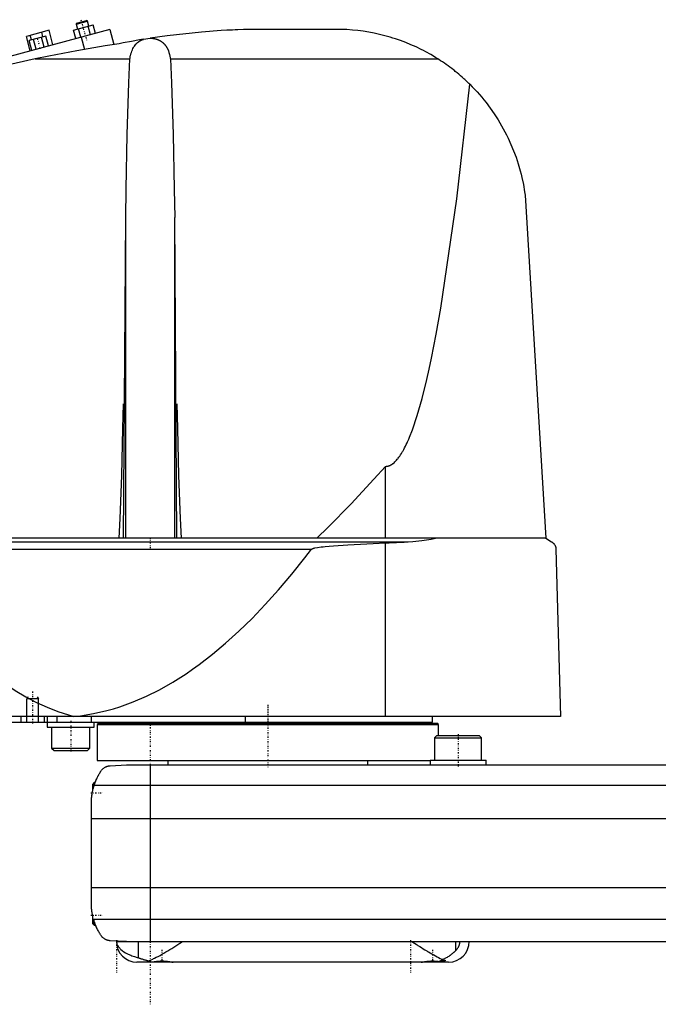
# Model space of a CAD drawing. Extents: x -702 to 168, y -104 to 484.
# Tile 2 of 4: x -484 to -267, y -81 to 253. Entities that reach past the tile are written whole.
import ezdxf

# ---------------------------------------------------------------- set-up
doc = ezdxf.new("R2010")
doc.units = 0
doc.linetypes.add('CENTER', pattern=[1.5, 0.45, -0.5, 0.05, -0.5])
for name, color, linetype in [('AM_0', 7, 'CONTINUOUS'), ('AM_10', 7, 'CONTINUOUS'), ('AM_7', 7, 'CENTER')]:
    doc.layers.add(name, color=color, linetype=linetype)

msp = doc.modelspace()

# ---------------------------------------------------------------- linework, layer by layer
at = {"layer": 'AM_0', "color": 7, "linetype": 'CONTINUOUS'}
for p, q in [((-466.08, 249.77), (-459.39, 251.56)), ((-465.21, 251.82), (-461.34, 252.85)), ((-465.03, 252.12), (-465.21, 251.82)), ((-465.21, 251.82), (-464.75, 250.13)), ((-465.03, 252.12), (-461.65, 253.03)), ((-461.34, 252.85), (-461.65, 253.03)), ((-460.89, 251.16), (-461.34, 252.85)), ((-460.29, 248.22), (-461.06, 251.12)), ((-458.61, 248.67), (-459.39, 251.56)), ((-453.75, 249.97), (-560, 221.5)), ((-474.39, 249.72), (-482.11, 247.65)), ((-475.53, 247.76), (-481.11, 246.26)), ((-480.34, 246.47), (-480.76, 248.01)), ((-476.48, 247.5), (-476.89, 249.05)), ((-474.62, 244.38), (-475.53, 247.76)), ((-473.07, 244.79), (-474.39, 249.72)), ((-465.3, 246.87), (-466.08, 249.77)), ((-463.63, 247.32), (-464.41, 250.22)), ((-453.75, 249.97), (-452.38, 244.86)), ((-374, 250), (-405.5, 250)), ((-480.79, 242.72), (-482.11, 247.65)), ((-480.2, 242.88), (-481.11, 246.26)), ((-478.81, 243.26), (-479.71, 246.64)), ((-476.02, 244), (-476.93, 247.38)), ((-463.41, 247.38), (-462.3, 243.24)), ((-442.28, 246.66), (-440.04, 247.02)), ((-479.16, 240), (-446.87, 240)), ((-433.13, 240), (-342.19, 240)), ((-312.5, 193.62), (-305.5, 77.05)), ((-449.12, 77.05), (-448.33, 186.12)), ((-448.33, 77.05), (-448.33, 186.12)), ((-430.88, 77.05), (-431.67, 186.12)), ((-431.67, 77.05), (-431.67, 186.12)), ((-360, 77.05), (-360, 101.49)), ((-305.5, 77.05), (-697, 77.05)), ((-305.5, 77.05), (-303.5, 75.85)), ((-562.76, 75.85), (-352.3, 75.85)), ((-360, 16.5), (-360, 75.49)), ((-531.04, 73.35), (-385.14, 73.35)), ((-302, 73.35), (-300.5, 16.5)), ((-300.5, 16.5), (-702, 16.5)), ((-698, 14.5), (-344, 14.5)), ((-484, 16.5), (-484, 14.5)), ((-476, 16.5), (-476, 14.5)), ((-475, 16.5), (-475, 12.9)), ((-471.73, 16.5), (-471.73, 14.5)), ((-460.01, 16.5), (-460.01, 14.5)), ((-459, 12.9), (-459, 14.5)), ((-457.5, 14.2), (-458, 13.7)), ((-458, 13.7), (-458, 1.5)), ((-458, 13.7), (-342, 13.7)), ((-457.5, 14.2), (-342.5, 14.2)), ((-434.25, 14.5), (-434.25, 14.2)), ((-407.66, 16.5), (-407.66, 14.5)), ((-365.75, 14.2), (-365.75, 14.5)), ((-344, 14.5), (-344, 16.5)), ((-342, 13.7), (-342.5, 14.2)), ((-342, 10), (-342, 13.7)), ((-475, 12.9), (-459, 12.9)), ((-473.5, 12.9), (-473.5, 5.7)), ((-460.5, 5.7), (-460.5, 12.9)), ((-342.48, 10), (-343.28, 9.2)), ((-343.28, 9.2), (-343.28, 1.6)), ((-343.28, 9.2), (-327.28, 9.2)), ((-342.48, 10), (-328.08, 10)), ((-327.28, 9.2), (-328.08, 10)), ((-327.28, 1.6), (-327.28, 9.2)), ((-473.5, 5.7), (-472.7, 4.9)), ((-473.5, 5.7), (-460.5, 5.7)), ((-472.7, 4.9), (-461.3, 4.9)), ((-461.3, 4.9), (-460.5, 5.7)), ((-458, 1.5), (-344.78, 1.5)), ((-453.58, -0.25), (-448, 0)), ((-448, 0), (58, 0)), ((-434, 1.5), (-434, 0)), ((-366, 0), (-366, 1.5)), ((-344.78, 1.6), (-325.78, 1.6)), ((-344.78, 1.6), (-344.78, 1.5)), ((-344.78, 1.5), (-344.78, 0)), ((-325.78, 0), (-325.78, 1.6)), ((-440, 0), (-440, -60)), ((-459, -6), (-459.5, -6.5)), ((-459.5, -8.59), (-459.5, -6.5)), ((-458.72, -6), (-459, -6)), ((-459, -6.79), (-459, -6)), ((-459.01, -6.81), (69.01, -6.81)), ((-460, -46.97), (-460, -13.03)), ((-460, -18.16), (70, -18.16)), ((-460, -41.62), (70, -41.62)), ((-459.5, -54), (-459.5, -51.41)), ((-459.24, -52.43), (69.24, -52.43)), ((-459, -54.5), (-459, -53.21)), ((-459.5, -54), (-459, -54.5)), ((-459, -54.5), (-458.53, -54.5)), ((-448, -60), (-453.58, -59.75)), ((-451.5, -60), (58, -60)), ((-443.98, -65.57), (-443.98, -60)), ((-336.02, -63.01), (-336.02, -60)), ((-341.02, -66.6), (-340, -66.6)), ((-340.4, -67), (-340, -66.6)), ((-340, -66.6), (-340, -66.38)), ((-338.5, -67), (-444.5, -67)), ((-439.66, -66.94), (-439.6, -67)), ((-432.4, -67), (-432.39, -66.99)), ((-347.61, -66.99), (-347.6, -67))]:
    msp.add_line(p, q, dxfattribs=at)
for points in [[(-405.5, 250, 0), (-406.43, 249.98, 0), (-408.3, 249.94, 0), (-410.18, 249.88, 0), (-411.12, 249.84, 0), (-412.06, 249.8, 0), (-413.96, 249.72, 0), (-415.86, 249.61, 0), (-422.58, 249.13, 0), (-434.21, 247.86, 0), (-440.04, 247.02, 0)], [(-342.19, 240, 0), (-342.98, 240.49, 0), (-344.59, 241.45, 0), (-346.23, 242.36, 0), (-347.06, 242.79, 0), (-347.9, 243.22, 0), (-349.59, 244.04, 0), (-351.31, 244.8, 0), (-353.05, 245.52, 0), (-354.82, 246.19, 0), (-356.6, 246.8, 0), (-357.49, 247.09, 0), (-358.39, 247.36, 0), (-360.2, 247.87, 0), (-362.01, 248.33, 0), (-363.84, 248.73, 0), (-365.68, 249.08, 0), (-367.52, 249.38, 0), (-368.44, 249.51, 0), (-369.37, 249.62, 0), (-371.22, 249.81, 0), (-373.07, 249.95, 0), (-374, 250, 0)], [(-450.5, 245.15, 0), (-455.36, 244.4, 0), (-464.99, 242.76, 0), (-474.48, 240.96, 0), (-479.16, 240, 0)], [(-442.28, 246.66, 0), (-443.66, 246.42, 0), (-446.4, 245.94, 0), (-449.14, 245.42, 0), (-450.5, 245.15, 0)], [(-446.87, 240, 0), (-446.84, 240.25, 0), (-446.75, 240.74, 0), (-446.65, 241.22, 0), (-446.59, 241.46, 0), (-446.53, 241.7, 0), (-446.39, 242.17, 0), (-446.23, 242.63, 0), (-446.05, 243.07, 0), (-445.85, 243.5, 0), (-445.63, 243.91, 0), (-445.51, 244.11, 0), (-445.38, 244.3, 0), (-445.11, 244.67, 0), (-444.82, 245.02, 0), (-444.64, 245.21, 0), (-444.59, 245.26, 0), (-444.53, 245.32, 0), (-444.51, 245.34, 0), (-444.48, 245.37, 0), (-444.42, 245.42, 0), (-444.37, 245.47, 0), (-444.31, 245.52, 0), (-444.25, 245.57, 0), (-444.19, 245.61, 0), (-444.17, 245.64, 0), (-444.14, 245.66, 0), (-444.08, 245.71, 0), (-444.02, 245.75, 0), (-443.96, 245.8, 0), (-443.89, 245.84, 0), (-443.83, 245.89, 0), (-443.8, 245.91, 0), (-443.77, 245.93, 0), (-443.71, 245.97, 0), (-443.64, 246.01, 0), (-443.61, 246.03, 0), (-443.58, 246.05, 0), (-443.51, 246.09, 0), (-443.44, 246.13, 0), (-443.41, 246.15, 0), (-443.37, 246.17, 0), (-443.31, 246.21, 0), (-443.24, 246.25, 0), (-443.16, 246.29, 0), (-443.09, 246.32, 0), (-443.02, 246.36, 0), (-442.98, 246.38, 0), (-442.94, 246.39, 0), (-442.87, 246.43, 0), (-442.79, 246.46, 0), (-442.72, 246.49, 0), (-442.64, 246.53, 0), (-442.56, 246.56, 0), (-442.52, 246.57, 0), (-442.48, 246.59, 0), (-442.4, 246.61, 0), (-442.32, 246.64, 0), (-442.28, 246.66, 0)], [(-440.04, 247.02, 0), (-439.98, 247.02, 0), (-439.88, 247.02, 0), (-439.78, 247.02, 0), (-439.72, 247.01, 0), (-439.67, 247.01, 0), (-439.57, 247.01, 0), (-439.46, 247, 0), (-439.35, 246.99, 0), (-439.25, 246.98, 0), (-439.14, 246.97, 0), (-439.09, 246.96, 0), (-439.03, 246.96, 0), (-438.93, 246.94, 0), (-438.82, 246.93, 0), (-438.71, 246.91, 0), (-438.6, 246.89, 0), (-438.5, 246.87, 0), (-438.45, 246.86, 0), (-438.39, 246.84, 0), (-438.29, 246.82, 0), (-438.18, 246.79, 0), (-438.13, 246.78, 0), (-438.08, 246.77, 0), (-437.97, 246.74, 0), (-437.87, 246.71, 0), (-437.82, 246.69, 0), (-437.77, 246.67, 0), (-437.67, 246.64, 0), (-437.57, 246.6, 0), (-437.47, 246.57, 0), (-437.37, 246.53, 0), (-437.27, 246.49, 0), (-437.22, 246.47, 0), (-437.18, 246.45, 0), (-437.08, 246.41, 0), (-436.99, 246.36, 0), (-436.9, 246.32, 0), (-436.81, 246.27, 0), (-436.72, 246.22, 0), (-436.67, 246.2, 0), (-436.63, 246.18, 0), (-436.54, 246.13, 0), (-436.46, 246.08, 0), (-436.38, 246.03, 0), (-436.3, 245.97, 0), (-436.22, 245.92, 0), (-436.18, 245.89, 0), (-436.14, 245.87, 0), (-436.06, 245.81, 0), (-435.99, 245.76, 0), (-435.91, 245.7, 0), (-435.84, 245.64, 0), (-435.76, 245.58, 0), (-435.73, 245.55, 0), (-435.69, 245.52, 0), (-435.62, 245.46, 0), (-435.55, 245.39, 0), (-435.48, 245.33, 0), (-435.41, 245.26, 0), (-435.34, 245.2, 0), (-435.31, 245.16, 0), (-435.28, 245.13, 0), (-435.21, 245.06, 0), (-435.15, 244.99, 0), (-435.12, 244.95, 0), (-435.09, 244.92, 0), (-435.03, 244.85, 0), (-434.96, 244.77, 0), (-434.93, 244.74, 0), (-434.91, 244.7, 0), (-434.85, 244.62, 0), (-434.79, 244.55, 0), (-434.73, 244.47, 0), (-434.68, 244.39, 0), (-434.62, 244.31, 0), (-434.6, 244.27, 0), (-434.57, 244.23, 0), (-434.52, 244.15, 0), (-434.47, 244.07, 0), (-434.42, 243.99, 0), (-434.37, 243.9, 0), (-434.32, 243.82, 0), (-434.29, 243.78, 0), (-434.27, 243.73, 0), (-434.22, 243.65, 0), (-434.18, 243.56, 0), (-434.13, 243.47, 0), (-434.09, 243.38, 0), (-434.05, 243.3, 0), (-434.03, 243.25, 0), (-434.01, 243.21, 0), (-433.97, 243.11, 0), (-433.93, 243.02, 0), (-433.8, 242.7, 0), (-433.6, 242.12, 0), (-433.51, 241.83, 0), (-433.43, 241.53, 0), (-433.29, 240.92, 0), (-433.17, 240.31, 0), (-433.13, 240, 0)], [(-479.16, 240, 0), (-492.11, 237.1, 0), (-517.78, 230.27, 0), (-543.04, 222.09, 0), (-555.5, 217.5, 0)], [(-448.33, 186.12, 0), (-448.19, 195.73, 0), (-447.78, 214.34, 0), (-447.21, 231.8, 0), (-446.87, 240, 0)], [(-433.13, 240, 0), (-432.79, 231.8, 0), (-432.22, 214.34, 0), (-431.81, 195.73, 0), (-431.67, 186.12, 0)], [(-331.34, 231.39, 0), (-331.62, 231.66, 0), (-332.17, 232.2, 0), (-332.73, 232.73, 0), (-333.02, 232.99, 0), (-333.3, 233.25, 0), (-333.88, 233.76, 0), (-334.46, 234.27, 0), (-335.04, 234.77, 0), (-335.64, 235.26, 0), (-336.23, 235.75, 0), (-336.53, 235.99, 0), (-336.84, 236.23, 0), (-337.45, 236.7, 0), (-338.06, 237.16, 0), (-338.68, 237.62, 0), (-339.31, 238.07, 0), (-339.94, 238.51, 0), (-340.26, 238.73, 0), (-340.58, 238.95, 0), (-341.22, 239.37, 0), (-341.86, 239.79, 0), (-342.19, 240, 0)], [(-360, 101.49, 0), (-359.98, 101.49, 0), (-359.93, 101.49, 0), (-359.88, 101.49, 0), (-359.86, 101.5, 0), (-359.84, 101.5, 0), (-359.79, 101.5, 0), (-359.74, 101.5, 0), (-359.7, 101.51, 0), (-359.65, 101.51, 0), (-359.6, 101.52, 0), (-359.58, 101.52, 0), (-359.56, 101.52, 0), (-359.51, 101.53, 0), (-359.47, 101.53, 0), (-359.42, 101.54, 0), (-359.37, 101.55, 0), (-359.33, 101.56, 0), (-359.3, 101.56, 0), (-359.28, 101.57, 0), (-359.23, 101.58, 0), (-359.19, 101.59, 0), (-359.16, 101.6, 0), (-359.14, 101.6, 0), (-359.09, 101.61, 0), (-359.05, 101.63, 0), (-359.02, 101.63, 0), (-359, 101.64, 0), (-358.95, 101.65, 0), (-358.91, 101.67, 0), (-358.86, 101.68, 0), (-358.82, 101.7, 0), (-358.77, 101.72, 0), (-358.75, 101.72, 0), (-358.72, 101.73, 0), (-358.68, 101.75, 0), (-358.63, 101.77, 0), (-358.47, 101.84, 0), (-358.19, 101.97, 0), (-357.91, 102.13, 0), (-357.63, 102.32, 0), (-357.49, 102.42, 0), (-357.35, 102.52, 0), (-357.07, 102.75, 0), (-356.8, 103, 0), (-356.52, 103.28, 0), (-356.24, 103.57, 0), (-355.96, 103.89, 0), (-355.82, 104.06, 0), (-355.68, 104.23, 0), (-355.4, 104.6, 0), (-355.13, 104.99, 0), (-354.99, 105.19, 0), (-354.85, 105.4, 0), (-354.57, 105.83, 0), (-354.29, 106.29, 0), (-354.16, 106.52, 0), (-354.02, 106.76, 0), (-353.74, 107.26, 0), (-353.46, 107.79, 0), (-353.19, 108.34, 0), (-352.91, 108.9, 0), (-352.63, 109.5, 0), (-352.49, 109.8, 0), (-352.36, 110.11, 0), (-352.08, 110.75, 0), (-351.8, 111.41, 0), (-350.84, 113.89, 0), (-349.19, 118.8, 0), (-347.56, 124.51, 0), (-345.93, 131.02, 0), (-345.13, 134.57, 0), (-344.32, 138.32, 0), (-342.72, 146.42, 0), (-341.14, 155.29, 0), (-335.75, 192.38, 0), (-331.34, 231.39, 0)], [(-331.34, 231.39, 0), (-330.49, 230.54, 0), (-328.85, 228.8, 0), (-327.27, 227, 0), (-326.51, 226.08, 0), (-325.76, 225.15, 0), (-324.33, 223.25, 0), (-322.97, 221.3, 0), (-321.68, 219.31, 0), (-320.48, 217.28, 0), (-319.34, 215.2, 0), (-318.8, 214.15, 0), (-318.29, 213.09, 0), (-317.31, 210.94, 0), (-316.41, 208.76, 0), (-315.58, 206.54, 0), (-314.84, 204.28, 0), (-314.17, 201.98, 0), (-313.87, 200.82, 0), (-313.59, 199.65, 0), (-313.09, 197.27, 0), (-312.68, 194.85, 0), (-312.5, 193.62, 0)], [(-450.53, 77.05, 0), (-450.19, 83.72, 0), (-449.64, 98.37, 0), (-449.25, 114.39, 0), (-449.12, 122.75, 0)], [(-430.88, 122.75, 0), (-430.75, 114.39, 0), (-430.36, 98.37, 0), (-429.81, 83.72, 0), (-429.47, 77.05, 0)], [(-383.32, 77.05, 0), (-379.43, 80.82, 0), (-371.66, 88.72, 0), (-363.89, 97.11, 0), (-360, 101.49, 0)], [(-352.3, 75.85, 0), (-350.72, 75.99, 0), (-347.58, 76.34, 0), (-344.47, 76.79, 0), (-342.93, 77.05, 0)], [(-385.14, 73.35, 0), (-385.14, 73.35, 0), (-385.13, 73.36, 0), (-385.13, 73.36, 0), (-385.13, 73.36, 0), (-385.12, 73.37, 0), (-385.12, 73.37, 0), (-385.12, 73.37, 0), (-385.11, 73.38, 0), (-385.11, 73.38, 0), (-385.1, 73.39, 0), (-385.1, 73.39, 0), (-385.09, 73.39, 0), (-385.09, 73.39, 0), (-385.08, 73.4, 0), (-385.07, 73.41, 0), (-385.05, 73.42, 0), (-385.03, 73.43, 0), (-385, 73.45, 0), (-384.96, 73.47, 0), (-384.93, 73.48, 0), (-384.9, 73.5, 0), (-384.86, 73.51, 0), (-384.84, 73.52, 0), (-384.83, 73.52, 0), (-384.79, 73.54, 0), (-384.76, 73.55, 0), (-384.63, 73.59, 0), (-384.52, 73.62, 0), (-384.41, 73.65, 0), (-384.18, 73.71, 0), (-383.95, 73.76, 0), (-383.13, 73.91, 0), (-381.81, 74.09, 0), (-381.15, 74.17, 0), (-380.47, 74.24, 0), (-379.1, 74.38, 0), (-377.71, 74.5, 0), (-372.73, 74.85, 0), (-364.12, 75.31, 0), (-360, 75.49, 0)], [(-360, 75.49, 0), (-358.77, 75.5, 0), (-356.22, 75.59, 0), (-353.62, 75.75, 0), (-352.3, 75.85, 0)], [(-303.5, 75.85, 0), (-303.44, 75.82, 0), (-303.33, 75.75, 0), (-303.23, 75.67, 0), (-303.18, 75.63, 0), (-303.12, 75.59, 0), (-303.02, 75.51, 0), (-302.93, 75.42, 0), (-302.83, 75.32, 0), (-302.74, 75.22, 0), (-302.65, 75.12, 0), (-302.61, 75.06, 0), (-302.57, 75.01, 0), (-302.48, 74.89, 0), (-302.4, 74.76, 0), (-302.32, 74.61, 0), (-302.25, 74.44, 0), (-302.2, 74.34, 0), (-302.19, 74.31, 0), (-302.18, 74.27, 0), (-302.17, 74.26, 0), (-302.17, 74.24, 0), (-302.16, 74.21, 0), (-302.14, 74.17, 0), (-302.14, 74.16, 0), (-302.13, 74.14, 0), (-302.12, 74.11, 0), (-302.11, 74.07, 0), (-302.11, 74.05, 0), (-302.1, 74.03, 0), (-302.09, 74, 0), (-302.08, 73.96, 0), (-302.07, 73.92, 0), (-302.06, 73.88, 0), (-302.06, 73.84, 0), (-302.05, 73.81, 0), (-302.05, 73.79, 0), (-302.04, 73.74, 0), (-302.03, 73.7, 0), (-302.02, 73.65, 0), (-302.02, 73.59, 0), (-302.01, 73.54, 0), (-302.01, 73.52, 0), (-302.01, 73.51, 0), (-302.01, 73.5, 0), (-302.01, 73.49, 0), (-302.01, 73.49, 0), (-302.01, 73.48, 0), (-302.01, 73.47, 0), (-302.01, 73.47, 0), (-302.01, 73.46, 0), (-302, 73.45, 0), (-302, 73.44, 0), (-302, 73.43, 0), (-302, 73.43, 0), (-302, 73.42, 0), (-302, 73.41, 0), (-302, 73.4, 0), (-302, 73.39, 0), (-302, 73.38, 0), (-302, 73.38, 0), (-302, 73.37, 0), (-302, 73.36, 0), (-302, 73.35, 0), (-302, 73.35, 0)], [(-531.04, 73.35, 0), (-529.24, 70.69, 0), (-525.62, 65.55, 0), (-522.01, 60.66, 0), (-520.21, 58.31, 0), (-518.4, 56.02, 0), (-514.79, 51.62, 0), (-511.17, 47.47, 0), (-507.56, 43.57, 0), (-503.95, 39.92, 0), (-500.33, 36.51, 0), (-498.53, 34.9, 0), (-496.72, 33.35, 0), (-493.11, 30.44, 0), (-489.49, 27.78, 0), (-485.88, 25.36, 0), (-482.26, 23.19, 0), (-478.65, 21.27, 0), (-476.84, 20.41, 0), (-475.04, 19.6, 0), (-471.42, 18.17, 0), (-467.81, 17, 0), (-466, 16.5, 0)], [(-466, 16.5, 0), (-463.75, 16.74, 0), (-459.26, 17.45, 0), (-454.77, 18.47, 0), (-452.52, 19.09, 0), (-450.27, 19.79, 0), (-445.78, 21.42, 0), (-441.29, 23.35, 0), (-436.8, 25.59, 0), (-432.3, 28.14, 0), (-427.81, 30.99, 0), (-425.56, 32.53, 0), (-423.32, 34.15, 0), (-418.83, 37.61, 0), (-414.33, 41.38, 0), (-409.84, 45.46, 0), (-405.35, 49.84, 0), (-400.86, 54.53, 0), (-398.61, 56.99, 0), (-396.37, 59.53, 0), (-391.88, 64.83, 0), (-387.39, 70.43, 0), (-385.14, 73.35, 0)], [(-459.01, -6.81, 0), (-458.95, -6.65, 0), (-458.84, -6.32, 0), (-458.72, -5.99, 0), (-458.66, -5.83, 0), (-458.59, -5.66, 0), (-458.46, -5.34, 0), (-458.33, -5.03, 0), (-458.19, -4.72, 0), (-458.05, -4.42, 0), (-457.91, -4.12, 0), (-457.83, -3.97, 0), (-457.76, -3.83, 0), (-457.61, -3.55, 0), (-457.46, -3.27, 0), (-457.3, -3, 0), (-457.15, -2.74, 0), (-457, -2.49, 0), (-456.92, -2.37, 0), (-456.85, -2.25, 0), (-456.7, -2.02, 0), (-456.55, -1.8, 0), (-456.48, -1.69, 0)], [(-456.48, -1.69, 0), (-456.4, -1.61, 0), (-456.26, -1.45, 0), (-456.11, -1.31, 0), (-456.03, -1.24, 0), (-455.95, -1.17, 0), (-455.8, -1.05, 0), (-455.64, -0.94, 0), (-455.49, -0.84, 0), (-455.33, -0.75, 0), (-455.18, -0.67, 0), (-455.1, -0.63, 0), (-455.02, -0.59, 0), (-454.87, -0.53, 0), (-454.72, -0.48, 0), (-454.57, -0.42, 0), (-454.47, -0.4, 0), (-454.44, -0.39, 0), (-454.42, -0.38, 0), (-454.4, -0.38, 0), (-454.39, -0.37, 0), (-454.36, -0.37, 0), (-454.33, -0.36, 0), (-454.3, -0.35, 0), (-454.28, -0.35, 0), (-454.25, -0.34, 0), (-454.23, -0.34, 0), (-454.22, -0.33, 0), (-454.19, -0.33, 0), (-454.16, -0.32, 0), (-454.14, -0.32, 0), (-454.13, -0.32, 0), (-454.1, -0.31, 0), (-454.07, -0.31, 0), (-454.05, -0.3, 0), (-454.04, -0.3, 0), (-454.01, -0.3, 0), (-453.98, -0.29, 0), (-453.95, -0.29, 0), (-453.92, -0.28, 0), (-453.88, -0.28, 0), (-453.87, -0.28, 0), (-453.85, -0.28, 0), (-453.82, -0.27, 0), (-453.79, -0.27, 0), (-453.76, -0.27, 0), (-453.73, -0.26, 0), (-453.69, -0.26, 0), (-453.68, -0.26, 0), (-453.66, -0.26, 0), (-453.63, -0.26, 0), (-453.6, -0.25, 0), (-453.58, -0.25, 0)], [(-458.72, -6, 0), (-458.7, -5.95, 0), (-458.66, -5.85, 0), (-458.63, -5.75, 0), (-458.61, -5.71, 0), (-458.59, -5.66, 0), (-458.56, -5.58, 0), (-458.53, -5.49, 0), (-458.49, -5.42, 0), (-458.47, -5.35, 0), (-458.44, -5.29, 0), (-458.43, -5.26, 0), (-458.42, -5.23, 0), (-458.39, -5.18, 0), (-458.37, -5.13, 0), (-458.36, -5.09, 0), (-458.34, -5.06, 0), (-458.33, -5.04, 0), (-458.33, -5.03, 0), (-458.32, -5.02, 0), (-458.32, -5.01, 0), (-458.32, -5, 0), (-458.32, -5, 0)], [(-460, -13.03, 0), (-460, -12.86, 0), (-459.99, -12.52, 0), (-459.98, -12.18, 0), (-459.97, -12.01, 0), (-459.96, -11.84, 0), (-459.94, -11.5, 0), (-459.91, -11.15, 0), (-459.88, -10.81, 0), (-459.83, -10.46, 0), (-459.79, -10.12, 0), (-459.76, -9.94, 0), (-459.73, -9.77, 0), (-459.67, -9.42, 0), (-459.6, -9.07, 0), (-459.53, -8.72, 0), (-459.45, -8.37, 0), (-459.36, -8.03, 0), (-459.32, -7.85, 0), (-459.27, -7.68, 0), (-459.17, -7.33, 0), (-459.06, -6.99, 0), (-459.01, -6.81, 0)], [(-460, -13.03, 0), (-460, -12.94, 0), (-460, -12.76, 0), (-459.99, -12.57, 0), (-459.99, -12.47, 0), (-459.99, -12.36, 0), (-459.98, -12.14, 0), (-459.97, -11.91, 0), (-459.95, -11.67, 0), (-459.93, -11.42, 0), (-459.91, -11.15, 0), (-459.9, -11.02, 0), (-459.88, -10.89, 0), (-459.85, -10.62, 0), (-459.82, -10.34, 0), (-459.78, -10.07, 0), (-459.74, -9.8, 0), (-459.69, -9.53, 0), (-459.67, -9.4, 0), (-459.64, -9.26, 0), (-459.59, -8.99, 0), (-459.53, -8.72, 0), (-459.5, -8.59, 0)], [(-459.5, -51.41, 0), (-459.53, -51.27, 0), (-459.59, -50.98, 0), (-459.65, -50.69, 0), (-459.68, -50.54, 0), (-459.7, -50.4, 0), (-459.75, -50.1, 0), (-459.8, -49.81, 0), (-459.84, -49.51, 0), (-459.87, -49.23, 0), (-459.9, -48.95, 0), (-459.91, -48.81, 0), (-459.93, -48.68, 0), (-459.95, -48.43, 0), (-459.96, -48.18, 0), (-459.98, -47.96, 0), (-459.98, -47.75, 0), (-459.99, -47.55, 0), (-459.99, -47.46, 0), (-460, -47.37, 0), (-460, -47.19, 0), (-460, -47.04, 0), (-460, -46.97, 0)], [(-456.48, -58.31, 0), (-456.55, -58.19, 0), (-456.72, -57.95, 0), (-456.88, -57.69, 0), (-456.97, -57.56, 0), (-457.05, -57.42, 0), (-457.22, -57.14, 0), (-457.39, -56.85, 0), (-457.56, -56.55, 0), (-457.72, -56.24, 0), (-457.89, -55.91, 0), (-457.97, -55.75, 0), (-458.05, -55.58, 0), (-458.21, -55.24, 0), (-458.37, -54.88, 0), (-458.52, -54.53, 0), (-458.66, -54.16, 0), (-458.8, -53.78, 0), (-458.87, -53.6, 0), (-458.94, -53.4, 0), (-459.06, -53.02, 0), (-459.18, -52.62, 0), (-459.24, -52.43, 0)], [(-458.09, -55.5, 0), (-458.09, -55.5, 0), (-458.09, -55.49, 0), (-458.1, -55.48, 0), (-458.1, -55.47, 0), (-458.11, -55.46, 0), (-458.12, -55.44, 0), (-458.13, -55.4, 0), (-458.15, -55.37, 0), (-458.17, -55.32, 0), (-458.2, -55.27, 0), (-458.21, -55.24, 0), (-458.22, -55.21, 0), (-458.25, -55.15, 0), (-458.28, -55.08, 0), (-458.31, -55, 0), (-458.35, -54.92, 0), (-458.39, -54.84, 0), (-458.41, -54.79, 0), (-458.43, -54.75, 0), (-458.47, -54.65, 0), (-458.51, -54.55, 0), (-458.53, -54.5, 0)], [(-453.58, -59.75, 0), (-453.6, -59.75, 0), (-453.63, -59.74, 0), (-453.67, -59.74, 0), (-453.68, -59.74, 0), (-453.7, -59.74, 0), (-453.73, -59.74, 0), (-453.76, -59.73, 0), (-453.8, -59.73, 0), (-453.83, -59.73, 0), (-453.86, -59.72, 0), (-453.88, -59.72, 0), (-453.9, -59.72, 0), (-453.93, -59.71, 0), (-453.96, -59.71, 0), (-453.99, -59.71, 0), (-454.02, -59.7, 0), (-454.06, -59.7, 0), (-454.07, -59.69, 0), (-454.09, -59.69, 0), (-454.12, -59.68, 0), (-454.15, -59.68, 0), (-454.16, -59.68, 0), (-454.18, -59.67, 0), (-454.21, -59.67, 0), (-454.24, -59.66, 0), (-454.25, -59.66, 0), (-454.27, -59.65, 0), (-454.3, -59.65, 0), (-454.32, -59.64, 0), (-454.35, -59.63, 0), (-454.38, -59.63, 0), (-454.41, -59.62, 0), (-454.42, -59.62, 0), (-454.44, -59.61, 0), (-454.47, -59.6, 0), (-454.49, -59.6, 0), (-454.59, -59.57, 0), (-454.74, -59.52, 0), (-454.9, -59.46, 0), (-455.05, -59.39, 0), (-455.13, -59.36, 0), (-455.21, -59.32, 0), (-455.37, -59.23, 0), (-455.53, -59.14, 0), (-455.69, -59.03, 0), (-455.84, -58.92, 0), (-456, -58.79, 0), (-456.07, -58.73, 0), (-456.14, -58.66, 0), (-456.28, -58.53, 0), (-456.41, -58.38, 0), (-456.48, -58.31, 0)], [(-451.44, -60, 0), (-451.44, -60, 0), (-451.44, -60, 0), (-451.44, -60.01, 0), (-451.44, -60.01, 0), (-451.44, -60.01, 0), (-451.44, -60.01, 0), (-451.44, -60.01, 0), (-451.44, -60.01, 0), (-451.44, -60.02, 0), (-451.44, -60.02, 0), (-451.44, -60.02, 0), (-451.44, -60.02, 0), (-451.44, -60.02, 0), (-451.44, -60.02, 0), (-451.44, -60.03, 0), (-451.44, -60.03, 0), (-451.44, -60.03, 0), (-451.44, -60.03, 0), (-451.44, -60.03, 0), (-451.44, -60.03, 0), (-451.44, -60.04, 0), (-451.44, -60.04, 0), (-451.44, -60.04, 0), (-451.44, -60.04, 0), (-451.44, -60.04, 0), (-451.44, -60.04, 0), (-451.44, -60.04, 0), (-451.44, -60.04, 0), (-451.44, -60.05, 0), (-451.44, -60.05, 0), (-451.44, -60.05, 0), (-451.44, -60.05, 0), (-451.44, -60.05, 0), (-451.44, -60.05, 0), (-451.44, -60.06, 0), (-451.44, -60.06, 0), (-451.44, -60.06, 0), (-451.44, -60.08, 0), (-451.44, -60.09, 0), (-451.44, -60.1, 0), (-451.44, -60.1, 0), (-451.44, -60.11, 0), (-451.44, -60.12, 0), (-451.44, -60.13, 0), (-451.44, -60.13, 0), (-451.44, -60.14, 0), (-451.44, -60.15, 0), (-451.44, -60.16, 0), (-451.44, -60.16, 0), (-451.44, -60.17, 0), (-451.44, -60.18, 0), (-451.44, -60.18, 0), (-451.43, -60.19, 0), (-451.43, -60.19, 0), (-451.43, -60.2, 0), (-451.43, -60.2, 0), (-451.43, -60.21, 0), (-451.43, -60.21, 0), (-451.43, -60.22, 0), (-451.43, -60.24, 0), (-451.43, -60.28, 0), (-451.42, -60.32, 0), (-451.42, -60.36, 0), (-451.41, -60.39, 0), (-451.41, -60.41, 0), (-451.41, -60.43, 0), (-451.4, -60.46, 0), (-451.39, -60.5, 0), (-451.36, -60.63, 0), (-451.33, -60.74, 0), (-451.3, -60.86, 0), (-451.21, -61.09, 0), (-451.08, -61.35, 0), (-450.9, -61.65, 0), (-450.67, -61.97, 0), (-450.36, -62.32, 0), (-450.17, -62.51, 0), (-449.97, -62.7, 0), (-449.49, -63.08, 0), (-448.95, -63.46, 0), (-448.35, -63.82, 0), (-447.69, -64.17, 0), (-446.97, -64.51, 0), (-446.59, -64.67, 0), (-446.19, -64.83, 0), (-445.35, -65.14, 0), (-444.45, -65.43, 0), (-443.98, -65.57, 0)], [(-440.54, -66.54, 0), (-440.25, -66.44, 0), (-439.69, -66.22, 0), (-439.11, -65.96, 0), (-438.82, -65.83, 0), (-438.52, -65.69, 0), (-437.91, -65.38, 0), (-437.29, -65.06, 0), (-436.65, -64.71, 0), (-436, -64.34, 0), (-435.35, -63.96, 0), (-435.01, -63.77, 0), (-434.68, -63.57, 0), (-434.01, -63.16, 0), (-433.33, -62.75, 0), (-432.66, -62.33, 0), (-431.98, -61.9, 0), (-431.31, -61.47, 0), (-430.97, -61.26, 0), (-430.64, -61.05, 0), (-429.97, -60.62, 0), (-429.32, -60.21, 0), (-429, -60, 0)], [(-351, -60, 0), (-350.71, -60.18, 0), (-350.13, -60.56, 0), (-349.55, -60.93, 0), (-349.25, -61.12, 0), (-348.95, -61.31, 0), (-348.35, -61.69, 0), (-347.75, -62.07, 0), (-347.15, -62.45, 0), (-346.55, -62.82, 0), (-345.95, -63.19, 0), (-345.65, -63.37, 0), (-345.35, -63.55, 0), (-344.76, -63.9, 0), (-344.17, -64.24, 0), (-343.59, -64.57, 0), (-343.02, -64.89, 0), (-342.46, -65.19, 0), (-342.18, -65.33, 0), (-341.91, -65.47, 0), (-341.37, -65.74, 0), (-340.84, -65.98, 0), (-340.59, -66.1, 0)], [(-336.02, -63.01, 0), (-335.97, -62.95, 0), (-335.87, -62.84, 0), (-335.77, -62.72, 0), (-335.71, -62.66, 0), (-335.66, -62.6, 0), (-335.56, -62.46, 0), (-335.46, -62.33, 0), (-335.36, -62.18, 0), (-335.27, -62.04, 0), (-335.18, -61.88, 0), (-335.13, -61.8, 0), (-335.09, -61.72, 0), (-335.01, -61.56, 0), (-334.94, -61.39, 0), (-334.9, -61.28, 0), (-334.89, -61.25, 0), (-334.87, -61.22, 0), (-334.87, -61.2, 0), (-334.86, -61.19, 0), (-334.85, -61.16, 0), (-334.84, -61.12, 0), (-334.83, -61.09, 0), (-334.82, -61.06, 0), (-334.81, -61.02, 0), (-334.81, -61.01, 0), (-334.8, -60.99, 0), (-334.79, -60.96, 0), (-334.78, -60.92, 0), (-334.77, -60.89, 0), (-334.76, -60.85, 0), (-334.76, -60.82, 0), (-334.75, -60.8, 0), (-334.75, -60.78, 0), (-334.74, -60.75, 0), (-334.73, -60.71, 0), (-334.73, -60.69, 0), (-334.72, -60.68, 0), (-334.72, -60.64, 0), (-334.71, -60.6, 0), (-334.71, -60.58, 0), (-334.7, -60.56, 0), (-334.7, -60.53, 0), (-334.69, -60.49, 0), (-334.69, -60.45, 0), (-334.68, -60.41, 0), (-334.68, -60.37, 0), (-334.68, -60.35, 0), (-334.67, -60.34, 0), (-334.67, -60.3, 0), (-334.67, -60.26, 0), (-334.67, -60.22, 0), (-334.66, -60.18, 0), (-334.66, -60.14, 0), (-334.66, -60.12, 0), (-334.66, -60.1, 0), (-334.66, -60.06, 0), (-334.66, -60.02, 0), (-334.66, -60, 0)], [(-340.59, -66.1, 0), (-340.43, -66.03, 0), (-340.11, -65.89, 0), (-339.8, -65.75, 0), (-339.65, -65.68, 0), (-339.5, -65.6, 0), (-339.21, -65.44, 0), (-338.92, -65.28, 0), (-338.64, -65.12, 0), (-338.37, -64.95, 0), (-338.11, -64.78, 0), (-337.98, -64.69, 0), (-337.86, -64.6, 0), (-337.61, -64.42, 0), (-337.37, -64.24, 0), (-337.14, -64.05, 0), (-336.92, -63.86, 0), (-336.71, -63.68, 0), (-336.6, -63.58, 0), (-336.5, -63.49, 0), (-336.3, -63.29, 0), (-336.11, -63.1, 0), (-336.02, -63.01, 0)], [(-443.98, -65.57, 0), (-443.9, -65.6, 0), (-443.75, -65.64, 0), (-443.59, -65.69, 0), (-443.51, -65.71, 0), (-443.43, -65.74, 0), (-443.26, -65.79, 0), (-443.08, -65.84, 0), (-442.91, -65.9, 0), (-442.72, -65.95, 0), (-442.54, -66.01, 0), (-442.44, -66.04, 0), (-442.34, -66.07, 0), (-442.15, -66.12, 0), (-441.95, -66.18, 0), (-441.74, -66.24, 0), (-441.53, -66.3, 0), (-441.32, -66.35, 0), (-441.21, -66.38, 0), (-441.1, -66.41, 0), (-440.88, -66.46, 0), (-440.65, -66.52, 0), (-440.54, -66.54, 0)], [(-440.54, -66.54, 0), (-440.51, -66.56, 0), (-440.44, -66.6, 0), (-440.38, -66.63, 0), (-440.34, -66.65, 0), (-440.31, -66.66, 0), (-440.24, -66.69, 0), (-440.18, -66.72, 0), (-440.11, -66.75, 0), (-440.04, -66.78, 0), (-439.97, -66.8, 0), (-439.94, -66.81, 0), (-439.91, -66.82, 0), (-439.84, -66.84, 0), (-439.77, -66.87, 0), (-439.7, -66.88, 0), (-439.64, -66.9, 0), (-439.57, -66.92, 0), (-439.53, -66.92, 0), (-439.5, -66.93, 0), (-439.43, -66.95, 0), (-439.36, -66.96, 0), (-439.33, -66.96, 0)], [(-440.3, -66.96, 0), (-440.3, -66.96, 0), (-440.29, -66.95, 0), (-440.28, -66.95, 0), (-440.27, -66.95, 0), (-440.26, -66.94, 0), (-440.24, -66.94, 0), (-440.21, -66.94, 0), (-440.17, -66.94, 0), (-440.13, -66.93, 0), (-440.08, -66.93, 0), (-440.05, -66.93, 0), (-440.02, -66.93, 0), (-439.96, -66.93, 0), (-439.89, -66.94, 0), (-439.82, -66.94, 0), (-439.74, -66.94, 0), (-439.66, -66.94, 0), (-439.62, -66.95, 0), (-439.57, -66.95, 0), (-439.48, -66.95, 0), (-439.38, -66.96, 0), (-439.33, -66.96, 0)], [(-439.33, -66.96, 0), (-439.3, -66.96, 0), (-439.25, -66.95, 0), (-439.2, -66.95, 0), (-439.17, -66.94, 0), (-439.15, -66.94, 0), (-439.1, -66.93, 0), (-439.04, -66.92, 0), (-438.99, -66.91, 0), (-438.93, -66.91, 0), (-438.88, -66.9, 0), (-438.85, -66.89, 0), (-438.82, -66.89, 0), (-438.76, -66.88, 0), (-438.7, -66.87, 0), (-438.64, -66.86, 0), (-438.58, -66.85, 0), (-438.51, -66.84, 0), (-438.48, -66.84, 0), (-438.45, -66.83, 0), (-438.39, -66.82, 0), (-438.32, -66.81, 0), (-438.29, -66.8, 0), (-438.25, -66.8, 0), (-438.18, -66.79, 0), (-438.12, -66.78, 0), (-438.08, -66.77, 0), (-438.05, -66.77, 0), (-437.98, -66.76, 0), (-437.9, -66.75, 0), (-437.83, -66.74, 0), (-437.76, -66.73, 0), (-437.69, -66.72, 0), (-437.65, -66.72, 0), (-437.61, -66.71, 0), (-437.54, -66.7, 0), (-437.46, -66.7, 0), (-437.39, -66.69, 0), (-437.31, -66.68, 0), (-437.24, -66.67, 0), (-437.2, -66.67, 0), (-437.16, -66.66, 0), (-437.08, -66.66, 0), (-437.01, -66.65, 0), (-436.93, -66.65, 0), (-436.85, -66.64, 0), (-436.77, -66.64, 0), (-436.73, -66.63, 0), (-436.69, -66.63, 0), (-436.62, -66.63, 0), (-436.54, -66.62, 0), (-436.46, -66.62, 0), (-436.38, -66.62, 0), (-436.31, -66.62, 0), (-436.27, -66.61, 0), (-436.23, -66.61, 0), (-436.15, -66.61, 0), (-436.08, -66.61, 0), (-436, -66.61, 0), (-435.92, -66.61, 0), (-435.85, -66.61, 0), (-435.81, -66.61, 0), (-435.77, -66.61, 0), (-435.69, -66.62, 0), (-435.62, -66.62, 0), (-435.58, -66.62, 0), (-435.54, -66.62, 0), (-435.46, -66.62, 0), (-435.38, -66.63, 0), (-435.34, -66.63, 0), (-435.31, -66.63, 0), (-435.23, -66.64, 0), (-435.15, -66.64, 0), (-435.07, -66.65, 0), (-434.99, -66.65, 0), (-434.92, -66.66, 0), (-434.88, -66.66, 0), (-434.84, -66.66, 0), (-434.76, -66.67, 0), (-434.69, -66.68, 0), (-434.61, -66.69, 0), (-434.54, -66.7, 0), (-434.46, -66.7, 0), (-434.42, -66.71, 0), (-434.39, -66.71, 0), (-434.31, -66.72, 0), (-434.24, -66.73, 0), (-434.17, -66.74, 0), (-434.09, -66.75, 0), (-434.02, -66.76, 0), (-433.99, -66.76, 0), (-433.95, -66.77, 0), (-433.88, -66.78, 0), (-433.81, -66.79, 0), (-433.75, -66.8, 0), (-433.68, -66.81, 0), (-433.61, -66.82, 0), (-433.58, -66.83, 0), (-433.55, -66.83, 0), (-433.48, -66.84, 0), (-433.42, -66.85, 0), (-433.36, -66.86, 0), (-433.3, -66.87, 0), (-433.24, -66.88, 0), (-433.21, -66.88, 0), (-433.18, -66.89, 0), (-433.12, -66.9, 0), (-433.07, -66.91, 0), (-433.04, -66.91, 0), (-433.01, -66.91, 0), (-432.96, -66.92, 0), (-432.9, -66.93, 0), (-432.88, -66.93, 0), (-432.85, -66.94, 0), (-432.8, -66.95, 0), (-432.75, -66.95, 0), (-432.7, -66.96, 0), (-432.65, -66.97, 0), (-432.6, -66.97, 0), (-432.58, -66.97, 0), (-432.55, -66.98, 0), (-432.51, -66.98, 0), (-432.46, -66.99, 0), (-432.42, -66.99, 0), (-432.37, -66.99, 0), (-432.33, -67, 0), (-432.31, -67, 0), (-432.29, -67, 0), (-432.25, -67, 0), (-432.21, -67, 0), (-432.19, -67, 0)], [(-347.81, -67, 0), (-347.79, -67, 0), (-347.76, -67, 0), (-347.73, -67, 0), (-347.71, -67, 0), (-347.7, -67, 0), (-347.66, -67, 0), (-347.63, -66.99, 0), (-347.59, -66.99, 0), (-347.56, -66.99, 0), (-347.52, -66.98, 0), (-347.5, -66.98, 0), (-347.48, -66.98, 0), (-347.44, -66.98, 0), (-347.41, -66.97, 0), (-347.37, -66.97, 0), (-347.33, -66.96, 0), (-347.29, -66.96, 0), (-347.27, -66.95, 0), (-347.25, -66.95, 0), (-347.2, -66.95, 0), (-347.16, -66.94, 0), (-347.14, -66.94, 0), (-347.12, -66.93, 0), (-347.08, -66.93, 0), (-347.03, -66.92, 0), (-347.01, -66.92, 0), (-346.99, -66.91, 0), (-346.94, -66.91, 0), (-346.9, -66.9, 0), (-346.85, -66.89, 0), (-346.8, -66.89, 0), (-346.76, -66.88, 0), (-346.73, -66.87, 0), (-346.71, -66.87, 0), (-346.66, -66.86, 0), (-346.61, -66.85, 0), (-346.56, -66.85, 0), (-346.5, -66.84, 0), (-346.45, -66.83, 0), (-346.42, -66.83, 0), (-346.4, -66.82, 0), (-346.34, -66.81, 0), (-346.29, -66.81, 0), (-346.24, -66.8, 0), (-346.18, -66.79, 0), (-346.12, -66.78, 0), (-346.1, -66.78, 0), (-346.07, -66.77, 0), (-346.01, -66.76, 0), (-345.95, -66.76, 0), (-345.89, -66.75, 0), (-345.84, -66.74, 0), (-345.78, -66.73, 0), (-345.75, -66.73, 0), (-345.72, -66.73, 0), (-345.66, -66.72, 0), (-345.6, -66.71, 0), (-345.54, -66.7, 0), (-345.47, -66.7, 0), (-345.41, -66.69, 0), (-345.38, -66.69, 0), (-345.35, -66.68, 0), (-345.29, -66.68, 0), (-345.23, -66.67, 0), (-345.2, -66.67, 0), (-345.16, -66.67, 0), (-345.1, -66.66, 0), (-345.04, -66.65, 0), (-345.01, -66.65, 0), (-344.98, -66.65, 0), (-344.91, -66.64, 0), (-344.85, -66.64, 0), (-344.79, -66.64, 0), (-344.72, -66.63, 0), (-344.66, -66.63, 0), (-344.63, -66.63, 0), (-344.6, -66.63, 0), (-344.53, -66.62, 0), (-344.47, -66.62, 0), (-344.41, -66.62, 0), (-344.34, -66.62, 0), (-344.28, -66.61, 0), (-344.25, -66.61, 0), (-344.22, -66.61, 0), (-344.15, -66.61, 0), (-344.09, -66.61, 0), (-344.03, -66.61, 0), (-343.97, -66.61, 0), (-343.91, -66.61, 0), (-343.87, -66.61, 0), (-343.84, -66.61, 0), (-343.78, -66.61, 0), (-343.72, -66.61, 0), (-343.65, -66.62, 0), (-343.59, -66.62, 0), (-343.53, -66.62, 0), (-343.5, -66.62, 0), (-343.47, -66.62, 0), (-343.4, -66.63, 0), (-343.34, -66.63, 0), (-343.27, -66.63, 0), (-343.21, -66.64, 0), (-343.15, -66.64, 0), (-343.12, -66.64, 0), (-343.08, -66.64, 0), (-343.02, -66.65, 0), (-342.96, -66.65, 0), (-342.93, -66.66, 0), (-342.9, -66.66, 0), (-342.83, -66.67, 0), (-342.77, -66.67, 0), (-342.74, -66.67, 0), (-342.71, -66.68, 0), (-342.65, -66.68, 0), (-342.58, -66.69, 0), (-342.52, -66.7, 0), (-342.46, -66.7, 0), (-342.4, -66.71, 0), (-342.37, -66.71, 0), (-342.34, -66.72, 0), (-342.28, -66.73, 0), (-342.22, -66.73, 0), (-342.16, -66.74, 0), (-342.1, -66.75, 0), (-342.05, -66.76, 0), (-342.02, -66.76, 0), (-341.99, -66.76, 0), (-341.93, -66.77, 0), (-341.87, -66.78, 0), (-341.85, -66.78, 0)], [(-341.85, -66.78, 0), (-341.81, -66.77, 0), (-341.74, -66.75, 0), (-341.67, -66.72, 0), (-341.63, -66.7, 0), (-341.59, -66.69, 0), (-341.52, -66.66, 0), (-341.45, -66.63, 0), (-341.38, -66.59, 0), (-341.31, -66.56, 0), (-341.24, -66.52, 0), (-341.2, -66.5, 0), (-341.17, -66.48, 0), (-341.1, -66.44, 0), (-341.03, -66.4, 0), (-340.96, -66.36, 0), (-340.89, -66.31, 0), (-340.82, -66.27, 0), (-340.79, -66.25, 0), (-340.75, -66.22, 0), (-340.69, -66.17, 0), (-340.62, -66.12, 0), (-340.59, -66.1, 0)], [(-341.85, -66.78, 0), (-341.74, -66.76, 0), (-341.53, -66.72, 0), (-341.33, -66.67, 0), (-341.24, -66.65, 0), (-341.14, -66.63, 0), (-340.96, -66.59, 0), (-340.79, -66.54, 0), (-340.63, -66.51, 0), (-340.48, -66.47, 0), (-340.34, -66.44, 0), (-340.28, -66.43, 0), (-340.22, -66.41, 0), (-340.11, -66.39, 0), (-340.01, -66.38, 0), (-339.92, -66.37, 0), (-339.85, -66.37, 0), (-339.79, -66.37, 0), (-339.77, -66.38, 0), (-339.75, -66.38, 0), (-339.72, -66.4, 0), (-339.7, -66.42, 0), (-339.7, -66.44, 0)], [(-339.7, -66.44, 0), (-339.7, -66.44, 0), (-339.7, -66.45, 0), (-339.71, -66.47, 0), (-339.71, -66.48, 0), (-339.72, -66.48, 0), (-339.73, -66.5, 0), (-339.74, -66.52, 0), (-339.76, -66.53, 0), (-339.78, -66.55, 0), (-339.8, -66.57, 0), (-339.82, -66.58, 0), (-339.83, -66.59, 0), (-339.86, -66.61, 0), (-339.89, -66.63, 0), (-339.92, -66.65, 0), (-339.96, -66.67, 0), (-340, -66.69, 0), (-340.02, -66.7, 0), (-340.04, -66.71, 0), (-340.08, -66.73, 0), (-340.13, -66.75, 0), (-340.16, -66.76, 0)], [(-440.03, -67, 0), (-440.04, -67, 0), (-440.07, -67, 0), (-440.1, -67, 0), (-440.11, -67, 0), (-440.12, -67, 0), (-440.15, -67, 0), (-440.17, -66.99, 0), (-440.19, -66.99, 0), (-440.21, -66.99, 0), (-440.22, -66.99, 0), (-440.23, -66.99, 0), (-440.24, -66.99, 0), (-440.25, -66.98, 0), (-440.26, -66.98, 0), (-440.27, -66.98, 0), (-440.28, -66.97, 0), (-440.29, -66.97, 0), (-440.29, -66.97, 0), (-440.29, -66.97, 0), (-440.3, -66.97, 0), (-440.3, -66.96, 0), (-440.3, -66.96, 0)]]:
    msp.add_polyline3d(points, dxfattribs=at)
for centre, start, end in [((-444.5, -60), 180, 270), ((-338.5, -60), 270, 0)]:
    msp.add_arc(centre, 7, start, end, dxfattribs=at)
at = {"layer": 'AM_10', "color": 7, "linetype": 'CONTINUOUS'}
for p, q in [((-481.62, 23.16), (-482, 22.5)), ((-478, 22.5), (-482, 22.5)), ((-482, 14.5), (-482, 22.5)), ((-478.38, 23.16), (-478, 22.5)), ((-478, 14.5), (-478, 22.5))]:
    msp.add_line(p, q, dxfattribs=at)
at = {"layer": 'AM_7', "color": 4, "linetype": 'CENTER'}
for p, q in [((-463.54, 253.32), (-461.67, 246.34)), ((-477.37, 243.46), (-478.36, 247.18)), ((-440, 77.25), (-440, 72.85)), ((-480, 25), (-480, 14)), ((-400, 20.48), (-400, -0.98)), ((-400, 19.75), (-400, 14.25)), ((-467, 14.98), (-467, 4.42)), ((-440, 14.35), (-440, -81.35)), ((-335.28, 10.5), (-335.28, -0.5)), ((-460.2, -9.5), (-455.8, -9.5)), ((-460.2, -51), (-455.8, -51)), ((-451.5, -59.5), (-451.5, -70.5)), ((-351.5, -59.5), (-351.5, -70.5)), ((-436, -62.8), (-436, -67.2)), ((-344, -62.8), (-344, -67.2))]:
    msp.add_line(p, q, dxfattribs=at)

doc.saveas('drawing.dxf')
